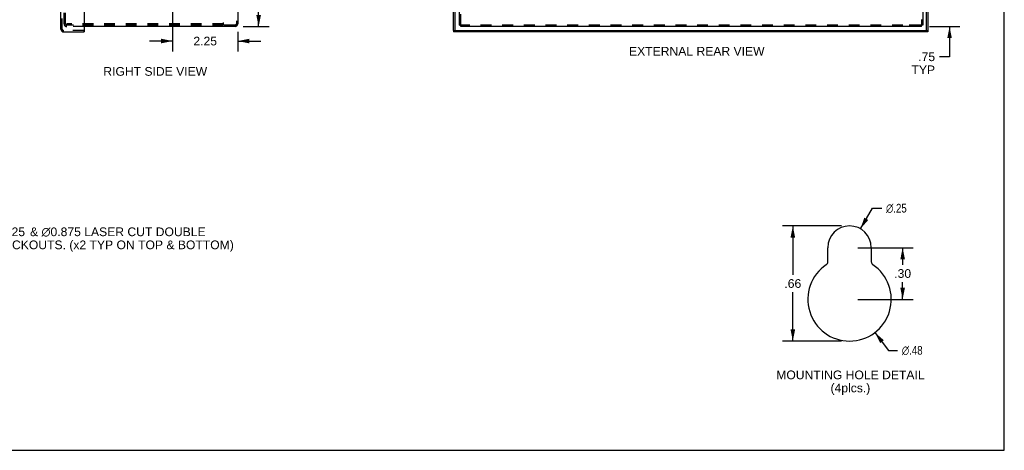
# Model space of a CAD drawing. Header units: inches. Extents: x 0 to 68, y 0 to 44.
# Tile 15 of 17: x 34 to 68, y 0 to 14.9. Entities that reach past the tile are written whole.
import ezdxf

# ---------------------------------------------------------------- set-up
doc = ezdxf.new("R2010")
doc.units = ezdxf.units.IN
doc.header["$LTSCALE"] = 3.74
doc.header["$MEASUREMENT"] = 0
doc.linetypes.add('HIDDEN', pattern=[0.2, 0.1, -0.1])
doc.layers.get('0').update_dxf_attribs({"linetype": 'CONTINUOUS'})
for name, color, linetype in [('DEFAULT_2', 8, 'HIDDEN'), ('DIMENSIONS', 7, 'CONTINUOUS'), ('DOOR_ASSEMBLY', 7, 'CONTINUOUS')]:
    doc.layers.add(name, color=color, linetype=linetype)
doc.styles.get("Standard").update_dxf_attribs({"font": 'arial.ttf'})
doc.styles.add('TEXTSTYLE_1', font='gdt', dxfattribs={"width": 0.8})
doc.dimstyles.new('DIMSTYLE_1', dxfattribs={"dimtxt": 0.3, "dimasz": 0.4, "dimexe": 0.09, "dimexo": 0.07, "dimgap": 0.0375, "dimtad": 0, "dimtih": 1, "dimtoh": 1, "dimzin": 4, "dimdsep": 46, "dimtxsty": 'Standard', "dimblk": '_FILLED', "dimblk1": '_FILLED', "dimblk2": '_FILLED', "dimcen": 0.09, "dimadec": 3, "dimazin": 1, "dimtfac": 1, "dimtdec": 3, "dimtofl": 0, "dimtmove": 0, "dimatfit": 3, "dimldrblk": '_FILLED', "dimfxl": 0, "dimtolj": 1, "dimtzin": 4, "dimarcsym": 0})
doc.dimstyles.new('DIMSTYLE_2', dxfattribs={"dimtxt": 0.3, "dimasz": 0.4, "dimexe": 0.09, "dimexo": 0.07, "dimgap": 0.09, "dimtad": 0, "dimtih": 1, "dimtoh": 1, "dimlfac": 0.25, "dimzin": 4, "dimdsep": 46, "dimtxsty": 'Standard', "dimblk": '_FILLED', "dimblk1": '_FILLED', "dimblk2": '_FILLED', "dimcen": 0.09, "dimadec": 3, "dimazin": 1, "dimtfac": 1, "dimtdec": 3, "dimtofl": 0, "dimtmove": 0, "dimatfit": 1, "dimldrblk": '_FILLED', "dimfxl": 0, "dimtolj": 1, "dimtzin": 4, "dimarcsym": 0})
doc.dimstyles.new('DIMSTYLE_3', dxfattribs={"dimtxt": 0.3, "dimasz": 0.4, "dimexe": 0.09, "dimexo": 0.07, "dimgap": 0.0375, "dimtad": 0, "dimtih": 1, "dimtoh": 1, "dimlfac": 0.25, "dimzin": 4, "dimdsep": 46, "dimtxsty": 'Standard', "dimblk": '_FILLED', "dimblk1": '_FILLED', "dimblk2": '_FILLED', "dimcen": 0.09, "dimadec": 3, "dimazin": 1, "dimtfac": 1, "dimtdec": 3, "dimtofl": 0, "dimtmove": 0, "dimatfit": 3, "dimldrblk": '_FILLED', "dimfxl": 0, "dimtolj": 1, "dimtzin": 4, "dimarcsym": 0})

# ---------------------------------------------------------------- blocks, each defined once
blk = doc.blocks.new('_FILLED')
at = {"color": 0, "linetype": 'ByBlock'}
blk.add_solid([(0, 0), (-1, 0.2), (-1, -0.2)], dxfattribs=at)
blk = doc.blocks.new('*D5')
at = {"layer": 'DIMENSIONS', "color": 2, "linetype": 'Continuous'}
for p, q in [((63.033, 7.639), (63.445, 8.352)), ((63.445, 8.352), (63.767, 8.352))]:
    blk.add_line(p, q, dxfattribs=at)
at = {"layer": 'DIMENSIONS', "color": 2, "linetype": 'Continuous', "xscale": 0.4, "yscale": 0.4, "zscale": 0.4, "rotation": 239.9728827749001}
blk.add_blockref('_FILLED', (63.033, 7.639), dxfattribs=at)
at = {"layer": 'DIMENSIONS', "color": 2, "linetype": 'Continuous', "insert": (63.917, 8.502), "char_height": 0.3, "width": 0.98216, "attachment_point": 1, "line_spacing_factor": 0.9, "style": 'TEXTSTYLE_1'}
blk.add_mtext('{\\fgdt;n}\\fArial;.25', dxfattribs=at)
blk = doc.blocks.new('*D6')
at = {"layer": 'DIMENSIONS', "color": 2, "linetype": 'Continuous'}
for p, q in [((63.533, 4.064), (64.005, 3.448)), ((64.005, 3.448), (64.314, 3.448))]:
    blk.add_line(p, q, dxfattribs=at)
at = {"layer": 'DIMENSIONS', "color": 2, "linetype": 'Continuous', "xscale": 0.4, "yscale": 0.4, "zscale": 0.4, "rotation": 127.4653944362}
blk.add_blockref('_FILLED', (63.533, 4.064), dxfattribs=at)
at = {"layer": 'DIMENSIONS', "color": 2, "linetype": 'Continuous', "insert": (64.464, 3.598), "char_height": 0.3, "width": 0.98216, "attachment_point": 1, "line_spacing_factor": 0.9, "style": 'TEXTSTYLE_1'}
blk.add_mtext('{\\fgdt;n}\\fArial;.48', dxfattribs=at)
blk = doc.blocks.new('*D7')
at = {"layer": 'DIMENSIONS', "color": 2, "linetype": 'Continuous'}
for p, q in [((62.377, 7.739), (60.337, 7.739)), ((60.697, 7.739), (60.697, 6.053)), ((60.697, 3.767), (60.697, 5.453)), ((62.377, 3.767), (60.337, 3.767))]:
    blk.add_line(p, q, dxfattribs=at)
at = {"layer": 'DIMENSIONS', "color": 2, "linetype": 'Continuous', "xscale": 0.4, "yscale": 0.4, "zscale": 0.4}
for p, rotation in [((60.697, 7.739), 90), ((60.697, 3.767), 270)]:
    blk.add_blockref('_FILLED', p, dxfattribs=dict(at, rotation=rotation))
at = {"layer": 'DIMENSIONS', "color": 2, "linetype": 'Continuous', "insert": (60.697, 5.903), "char_height": 0.3, "width": 0.58216, "attachment_point": 2, "line_spacing_factor": 0.9}
blk.add_mtext('.66', dxfattribs=at)
blk = doc.blocks.new('*D12')
at = {"layer": 'DIMENSIONS', "color": 2, "linetype": 'Continuous'}
for p, q in [((66.11, 15.368), (66.11, 16.168)), ((64.718, 15.368), (66.47, 15.368)), ((65.42, 14.618), (66.47, 14.618)), ((66.11, 14.618), (66.11, 13.575)), ((66.11, 13.575), (65.76, 13.575))]:
    blk.add_line(p, q, dxfattribs=at)
at = {"layer": 'DIMENSIONS', "color": 2, "linetype": 'Continuous', "xscale": 0.4, "yscale": 0.4, "zscale": 0.4}
for p, rotation in [((66.11, 15.368), 270), ((66.11, 14.618), 90)]:
    blk.add_blockref('_FILLED', p, dxfattribs=dict(at, rotation=rotation))
at = {"layer": 'DIMENSIONS', "color": 2, "linetype": 'Continuous', "insert": (65.61, 13.725), "char_height": 0.3, "width": 0.81301, "attachment_point": 3, "line_spacing_factor": 0.9}
blk.add_mtext('.75\\PTYP', dxfattribs=at)
blk = doc.blocks.new('*D14')
at = {"layer": 'DIMENSIONS', "color": 2, "linetype": 'Continuous'}
for p, q in [((62.937, 6.989), (64.85, 6.989)), ((64.49, 6.989), (64.49, 6.398)), ((64.49, 5.207), (64.49, 5.798)), ((62.937, 5.207), (64.85, 5.207))]:
    blk.add_line(p, q, dxfattribs=at)
at = {"layer": 'DIMENSIONS', "color": 2, "linetype": 'Continuous', "xscale": 0.4, "yscale": 0.4, "zscale": 0.4}
for p, rotation in [((64.49, 6.989), 90), ((64.49, 5.207), 270)]:
    blk.add_blockref('_FILLED', p, dxfattribs=dict(at, rotation=rotation))
at = {"layer": 'DIMENSIONS', "color": 2, "linetype": 'Continuous', "insert": (64.49, 6.248), "char_height": 0.3, "width": 0.58216, "attachment_point": 2, "line_spacing_factor": 0.9}
blk.add_mtext('.30', dxfattribs=at)
blk = doc.blocks.new('*D20')
at = {"layer": 'DIMENSIONS', "color": 2, "linetype": 'Continuous'}
for p, q in [((39.561, 22.618), (42.611, 22.618)), ((42.251, 22.618), (42.251, 18.918)), ((42.251, 14.618), (42.251, 18.318)), ((41.716, 14.618), (42.611, 14.618))]:
    blk.add_line(p, q, dxfattribs=at)
at = {"layer": 'DIMENSIONS', "color": 2, "linetype": 'Continuous', "xscale": 0.4, "yscale": 0.4, "zscale": 0.4}
for p, rotation in [((42.251, 22.618), 90), ((42.251, 14.618), 270)]:
    blk.add_blockref('_FILLED', p, dxfattribs=dict(at, rotation=rotation))
at = {"layer": 'DIMENSIONS', "color": 2, "linetype": 'Continuous', "insert": (42.251, 18.768), "char_height": 0.3, "width": 0.81524, "attachment_point": 2, "line_spacing_factor": 0.9}
blk.add_mtext('8.00', dxfattribs=at)
blk = doc.blocks.new('*D21')
at = {"layer": 'DIMENSIONS', "color": 2, "linetype": 'Continuous'}
for p, q in [((39.281, 22.338), (39.281, 13.757)), ((41.531, 14.433), (41.531, 13.757)), ((39.281, 14.117), (38.481, 14.117)), ((41.531, 14.117), (42.331, 14.117))]:
    blk.add_line(p, q, dxfattribs=at)
at = {"layer": 'DIMENSIONS', "color": 2, "linetype": 'Continuous', "xscale": 0.4, "yscale": 0.4, "zscale": 0.4}
blk.add_blockref('_FILLED', (39.281, 14.117), dxfattribs=at)
at = {"layer": 'DIMENSIONS', "color": 2, "linetype": 'Continuous', "xscale": 0.4, "yscale": 0.4, "zscale": 0.4, "rotation": 180}
blk.add_blockref('_FILLED', (41.531, 14.117), dxfattribs=at)
at = {"layer": 'DIMENSIONS', "color": 2, "linetype": 'Continuous', "insert": (40.406, 14.267), "char_height": 0.3, "width": 0.81524, "attachment_point": 2, "line_spacing_factor": 0.9}
blk.add_mtext('2.25', dxfattribs=at)

msp = doc.modelspace()

# ---------------------------------------------------------------- linework, layer by layer
at = {"color": 7, "linetype": 'Continuous'}
for p, q in [((68, 0), (68, 44)), ((49.188, 14.666), (49.236, 14.666)), ((49.236, 14.618), (49.236, 14.666)), ((65.188, 14.666), (65.14, 14.666)), ((65.14, 14.618), (65.14, 14.666)), ((0, 0), (68, 0))]:
    msp.add_line(p, q, dxfattribs=at)
at = {"color": 3, "linetype": 'Continuous'}
for p, q in [((41.531, 30.523), (41.531, 14.713)), ((49.188, 14.666), (49.188, 30.57)), ((65.188, 30.57), (65.188, 14.666)), ((41.436, 14.618), (36.222, 14.618)), ((65.14, 14.618), (49.236, 14.618)), ((61.907, 6.502), (61.907, 6.989)), ((63.407, 6.989), (63.407, 6.502))]:
    msp.add_line(p, q, dxfattribs=at)
for centre, radius, start, end in [((41.436, 14.713), 0.0948, 270, 360), ((62.657, 6.989), 0.75, 0, 180), ((61.787, 6.502), 0.12, 303.8964, 360), ((63.527, 6.502), 0.12, 180, 236.1036), ((62.657, 5.207), 1.44, 123.8964, 56.1036)]:
    msp.add_arc(centre, radius, start, end, dxfattribs=at)
at = {"layer": 'DEFAULT_2', "color": 8, "linetype": 'HIDDEN'}
for p, q in [((41.483, 30.523), (41.483, 14.713)), ((49.236, 14.666), (49.236, 30.57)), ((65.14, 30.57), (65.14, 14.666)), ((35.531, 14.713), (35.531, 15.118)), ((35.579, 14.713), (35.579, 15.118)), ((35.647, 14.666), (35.626, 14.666)), ((41.031, 14.714), (35.629, 14.714)), ((35.629, 14.714), (35.629, 14.666)), ((35.862, 14.666), (35.647, 14.666)), ((41.031, 14.666), (35.862, 14.666)), ((41.031, 14.761), (41.031, 14.666)), ((41.436, 14.666), (41.031, 14.666)), ((64.5, 14.666), (49.236, 14.666)), ((65.093, 14.666), (64.5, 14.666)), ((65.14, 14.666), (65.093, 14.666)), ((36.222, 14.618), (35.626, 14.618))]:
    msp.add_line(p, q, dxfattribs=at)
for centre, radius, start, end in [((35.626, 14.713), 0.0948, 180, 270), ((35.626, 14.713), 0.0468, 180, 270), ((41.436, 14.713), 0.0468, 270, 360)]:
    msp.add_arc(centre, radius, start, end, dxfattribs=at)
at = {"layer": 'DOOR_ASSEMBLY', "color": 3, "linetype": 'Continuous'}
for p, q in [((35.424, 14.525), (35.424, 30.711)), ((36.222, 30.743), (36.222, 14.494)), ((48.983, 14.479), (48.983, 30.758)), ((65.358, 16.118), (65.358, 14.479)), ((35.519, 14.431), (36.222, 14.431)), ((65.358, 14.431), (48.983, 14.431))]:
    msp.add_line(p, q, dxfattribs=at)
at = {"layer": 'DOOR_ASSEMBLY', "color": 8, "linetype": 'HIDDEN'}
for p, q in [((35.472, 14.525), (35.472, 30.711)), ((36.207, 14.479), (35.519, 14.479))]:
    msp.add_line(p, q, dxfattribs=at)
at = {"layer": 'DOOR_ASSEMBLY', "color": 7, "linetype": 'Continuous'}
for p, q in [((49.031, 30.758), (49.031, 14.479)), ((65.31, 14.479), (65.31, 16.118)), ((36.207, 14.479), (36.222, 14.479)), ((36.222, 14.479), (36.222, 14.431)), ((48.983, 14.479), (48.983, 14.431)), ((48.983, 14.479), (65.358, 14.479)), ((65.358, 14.479), (65.358, 14.431))]:
    msp.add_line(p, q, dxfattribs=at)
at = {"layer": 'DOOR_ASSEMBLY', "color": 3, "linetype": 'Continuous'}
for centre, radius, start, end in [((35.519, 14.525), 0.0948, 180, 270), ((36.207, 14.494), 0.015, 270, 360)]:
    msp.add_arc(centre, radius, start, end, dxfattribs=at)
at = {"layer": 'DOOR_ASSEMBLY', "color": 8, "linetype": 'HIDDEN'}
msp.add_arc((35.519, 14.525), 0.0468, 180, 270, dxfattribs=at)

# ---------------------------------------------------------------- texts
at = {"layer": 'DIMENSIONS', "color": 2, "linetype": 'Continuous', "char_height": 0.3, "line_spacing_factor": 0.9}
for s, insert, width, attachment_point in [('EXTERNAL REAR VIEW', (57.381, 13.916), 4.67063, 2), ('RIGHT SIDE VIEW', (38.681, 13.22), 3.5777, 2), (' \\fgdt;{\\fgdt;n}\\fArial;1.125 {\\ftxt.shx;\\W0.166667;\\H0.300000; }& \\fgdt;{\\fgdt;n}\\fArial;0.875 LASER CUT DOUBLE\\P KNOCKOUTS. (x2 TYP ON TOP & BOTTOM)', (32.71, 7.687), 8.66766, 1), ('MOUNTING HOLE DETAIL\\P(4plcs.)', (62.686, 2.751), 5.11338, 2)]:
    msp.add_mtext(s, dxfattribs=dict(at, insert=insert, width=width, attachment_point=attachment_point))

# ---------------------------------------------------------------- dimensions: what is measured, and where the dimension line sits
at = {"layer": 'DIMENSIONS', "color": 2, "linetype": 'Continuous'}
for base, p1, p2, angle, dimstyle, picture, middle in [((42.251, 22.618), (41.646, 14.618), (39.491, 22.618), 90, 'DIMSTYLE_1', '*D20', (42.25, 18.616)), ((39.281, 14.117), (41.531, 13.687), (39.281, 22.408), 180, 'DIMSTYLE_1', '*D21', (40.403, 14.115)), ((60.697, 3.767), (62.447, 7.739), (62.447, 3.767), 270, 'DIMSTYLE_3', '*D7', (60.705, 5.752)), ((64.49, 5.207), (62.867, 6.989), (62.867, 5.207), 270, 'DIMSTYLE_3', '*D14', (64.499, 6.097))]:
    dim = msp.add_linear_dim(base=base, p1=p1, p2=p2, angle=angle, dimstyle=dimstyle, dxfattribs=at)
    dim.commit()
    dim.dimension.update_dxf_attribs({"geometry": picture, "text_midpoint": middle, "dimtype": 160})
dim = msp.add_linear_dim(base=(66.11, 15.368), p1=(65.35, 14.618), p2=(64.648, 15.368), angle=90, text='<>\\PTYP', dimstyle='DIMSTYLE_1', dxfattribs=at)
dim.commit()
dim.dimension.update_dxf_attribs({"geometry": '*D12', "text_midpoint": (65.203, 13.35), "dimtype": 160})
for p1, p2, picture, middle in [((63.033, 7.639), (62.282, 6.34), '*D5', (64.408, 8.352)), ((63.533, 4.064), (61.781, 6.35), '*D6', (64.955, 3.448))]:
    dim = msp.add_diameter_dim_2p(p1=p1, p2=p2, text='%%c<>', dimstyle='DIMSTYLE_2', override={"dimpost": '<>'}, dxfattribs=at)
    dim.commit()
    dim.dimension.update_dxf_attribs({"geometry": picture, "text_midpoint": middle, "dimtype": 163})

doc.saveas('drawing.dxf')
